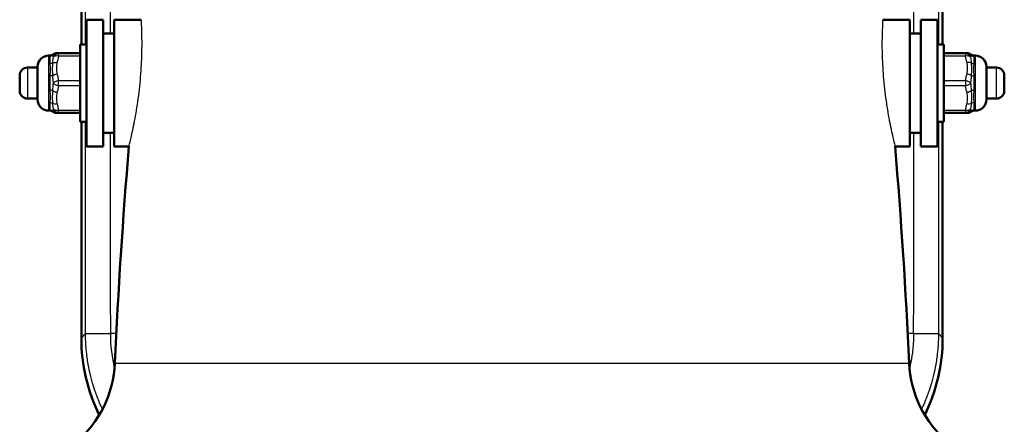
# Model space of a CAD drawing. Header units: millimetres. Extents: x 293 to 805, y 177 to 706.
# Tile 2 of 11: x 318 to 407, y 223 to 260. Entities that reach past the tile are written whole.
import ezdxf

# ---------------------------------------------------------------- set-up
doc = ezdxf.new("R2010")
doc.units = ezdxf.units.MM
doc.header["$LTSCALE"] = 0.75
doc.layers.add('Visible', color=7, linetype='Continuous', lineweight=50)
doc.layers.add('Visible Narrow', color=7, linetype='Continuous', lineweight=25)

msp = doc.modelspace()

# ---------------------------------------------------------------- linework, layer by layer
at = {"layer": 'Visible'}
for p, q in [((323.65, 277.159, -123.725), (323.65, 257.556, -123.725)), ((401.85, 277.159, -123.725), (401.85, 257.556, -123.725)), ((325.63, 259.806, 58.725), (324.13, 259.806, 58.725)), ((326.63, 259.806, 58.725), (329.091, 259.806, 58.725)), ((398.87, 259.806, 58.725), (396.409, 259.806, 58.725)), ((401.37, 259.806, 58.725), (399.87, 259.806, 58.725)), ((326.63, 258.556, 58.725), (325.63, 258.556, 58.725)), ((398.87, 258.556, 58.725), (399.87, 258.556, 58.725)), ((324.13, 257.556, 58.725), (323.53, 257.556, 58.725)), ((401.97, 257.556, 58.725), (401.37, 257.556, 58.725)), ((321.589, 256.761, 59.998), (323.53, 256.761, 59.998)), ((401.97, 256.761, 59.998), (403.911, 256.761, 59.998)), ((320.68, 256.556, 58.725), (320.845, 256.556, 58.725)), ((404.82, 256.556, 58.725), (404.655, 256.556, 58.725)), ((318.753, 255.456, 58.725), (319.68, 255.456, 58.725)), ((406.747, 255.456, 58.725), (405.82, 255.456, 58.725)), ((318.753, 252.656, 58.725), (319.68, 252.656, 58.725)), ((406.747, 252.656, 58.725), (405.82, 252.656, 58.725)), ((320.68, 251.556, 58.725), (320.845, 251.556, 58.725)), ((323.53, 251.351, 59.998), (321.589, 251.351, 59.998)), ((403.911, 251.351, 59.998), (401.97, 251.351, 59.998)), ((404.82, 251.556, 58.725), (404.655, 251.556, 58.725)), ((324.13, 250.556, 58.725), (323.53, 250.556, 58.725)), ((323.65, 250.556, -123.725), (323.65, 230.954, -123.725)), ((401.97, 250.556, 58.725), (401.37, 250.556, 58.725)), ((401.85, 250.556, -123.725), (401.85, 230.954, -123.725)), ((326.63, 249.556, 58.725), (325.63, 249.556, 58.725)), ((398.87, 249.556, 58.725), (399.87, 249.556, 58.725)), ((325.63, 248.306, 58.725), (324.13, 248.306, 58.725)), ((326.63, 248.306, 58.725), (327.975, 248.306, 58.725)), ((398.87, 248.306, 58.725), (397.525, 248.306, 58.725)), ((401.37, 248.306, 58.725), (399.87, 248.306, 58.725))]:
    msp.add_line(p, q, dxfattribs=at)
at = {"layer": 'Visible', "extrusion": (-1, 0, 0)}
for centre, radius in [((-254.056, 58.725, -324.13), 5.75), ((-254.056, 58.725, -325.63), 5.75), ((-254.056, 58.725, -398.87), 5.75), ((-254.056, 58.725, -399.87), 5.75), ((-254.056, 58.725, -401.37), 5.75), ((-254.056, 58.725, -319.68), 1.5), ((-254.056, 58.725, -318.053), 0.7)]:
    msp.add_arc(centre, radius, 0, 180, dxfattribs=at)
at = {"layer": 'Visible', "extrusion": (1, 0, 0)}
for centre, radius in [((254.056, 58.725, 326.63), 5.75), ((254.056, 58.725, 323.53), 3.5), ((254.056, 58.725, 401.97), 3.5), ((254.056, 58.725, 405.82), 1.5), ((254.056, 58.725, 407.447), 0.7)]:
    msp.add_arc(centre, radius, 0, 180, dxfattribs=at)
at = {"layer": 'Visible', "extrusion": (0, 0, -1)}
for centre, radius, start, end in [((-320.68, 255.556, -58.725), 1, 0, 90), ((-404.82, 255.556, -58.725), 1, 90, 180), ((-318.753, 254.756, -58.725), 0.7, 0, 90), ((-406.747, 254.756, -58.725), 0.7, 90, 180), ((-318.753, 253.356, -58.725), 0.7, 270, 0), ((-406.747, 253.356, -58.725), 0.7, 180, 270), ((-320.68, 252.556, -58.725), 1, 270, 0), ((-404.82, 252.556, -58.725), 1, 180, 270), ((-817.263, 206.611, -58.725), 491.062, 2.5721, 4.87072), ((91.763, 206.611, -58.725), 491.062, 175.12928, 177.4279), ((-316.706, 229.097, -58.725), 10, 182.5721, 229.7209), ((-408.794, 229.097, -58.725), 10, 310.2791, 357.4279)]:
    msp.add_arc(centre, radius, start, end, dxfattribs=at)
for centre, major_axis, start_param, end_param in [((339.652, 230.959, -123.725), (11.317, 11.317), 3.472816, 3.926839), ((385.848, 230.959, -123.725), (-11.317, 11.317), 2.356347, 2.81037)]:
    msp.add_ellipse(centre, major_axis=major_axis, ratio=0.999695, start_param=start_param, end_param=end_param, dxfattribs=at)
at = {"layer": 'Visible'}
for points, knots in [([(320.845, 256.556, 58.725), (320.878, 256.556, 58.725), (320.91, 256.562, 58.725), (320.972, 256.582, 58.725), (321.001, 256.598, 58.725), (321.034, 256.623, 58.725), (321.04, 256.628, 58.725), (321.046, 256.633, 58.725)], [0, 0, 0, 0, 0.00967265, 0.00967265, 0.01942711, 0.01942711, 0.02187731, 0.02187731, 0.02187731, 0.02187731]), ([(321.046, 256.633, 58.725), (321.086, 256.669, 58.725), (321.133, 256.699, 58.725), (321.216, 256.735, 58.725), (321.251, 256.746, 58.725), (321.318, 256.758, 58.725), (321.349, 256.761, 58.725), (321.38, 256.761, 58.725)], [0, 0, 0, 0, 0.01617678, 0.01617678, 0.02715165, 0.02715165, 0.03649933, 0.03649933, 0.03649933, 0.03649933]), ([(404.12, 256.761, 58.725), (404.148, 256.761, 58.725), (404.176, 256.759, 58.725), (404.23, 256.75, 58.725), (404.257, 256.743, 58.725), (404.345, 256.713, 58.725), (404.405, 256.678, 58.725), (404.454, 256.633, 58.725)], [0, 0, 0, 0, 0.00838433, 0.00838433, 0.01653878, 0.01653878, 0.03645359, 0.03645359, 0.03645359, 0.03645359]), ([(404.454, 256.633, 58.725), (404.478, 256.612, 58.725), (404.506, 256.594, 58.725), (404.566, 256.568, 58.725), (404.598, 256.56, 58.725), (404.638, 256.557, 58.725), (404.646, 256.556, 58.725), (404.655, 256.556, 58.725)], [0, 0, 0, 0, 0.00971734, 0.00971734, 0.01947018, 0.01947018, 0.02187677, 0.02187677, 0.02187677, 0.02187677]), ([(321.046, 251.479, 58.725), (321.022, 251.501, 58.725), (320.994, 251.519, 58.725), (320.934, 251.545, 58.725), (320.902, 251.553, 58.725), (320.861, 251.556, 58.725), (320.853, 251.556, 58.725), (320.845, 251.556, 58.725)], [0, 0, 0, 0, 0.00971734, 0.00971734, 0.01947018, 0.01947018, 0.02187677, 0.02187677, 0.02187677, 0.02187677]), ([(321.38, 251.351, 58.725), (321.352, 251.351, 58.725), (321.324, 251.354, 58.725), (321.27, 251.363, 58.725), (321.243, 251.37, 58.725), (321.155, 251.4, 58.725), (321.095, 251.435, 58.725), (321.046, 251.479, 58.725)], [0, 0, 0, 0, 0.00838433, 0.00838433, 0.01653878, 0.01653878, 0.03645359, 0.03645359, 0.03645359, 0.03645359]), ([(404.454, 251.479, 58.725), (404.414, 251.443, 58.725), (404.367, 251.414, 58.725), (404.284, 251.378, 58.725), (404.249, 251.367, 58.725), (404.182, 251.354, 58.725), (404.151, 251.351, 58.725), (404.12, 251.351, 58.725)], [0, 0, 0, 0, 0.01617678, 0.01617678, 0.02715165, 0.02715165, 0.03649933, 0.03649933, 0.03649933, 0.03649933]), ([(404.655, 251.556, 58.725), (404.622, 251.556, 58.725), (404.59, 251.551, 58.725), (404.528, 251.53, 58.725), (404.499, 251.515, 58.725), (404.466, 251.49, 58.725), (404.46, 251.485, 58.725), (404.454, 251.479, 58.725)], [0, 0, 0, 0, 0.00967265, 0.00967265, 0.01942711, 0.01942711, 0.02187731, 0.02187731, 0.02187731, 0.02187731])]:
    msp.add_open_spline(points, degree=3, knots=knots, dxfattribs=at)
at = {"layer": 'Visible', "extrusion": (0, 1, 0)}
for points, knots in [([(321.38, 256.761, 58.725), (321.38, 256.761, 58.725), (321.38, 256.761, 58.725), (321.38, 256.761, 58.726), (321.38, 256.761, 58.825), (321.385, 256.761, 58.924), (321.395, 256.761, 59.023), (321.404, 256.761, 59.12), (321.419, 256.761, 59.218), (321.44, 256.761, 59.314)], [0.0005939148, 0.0005939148, 0.0005939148, 0.0005939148, 0.0005945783, 0.0005945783, 0.0005945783, 0.0008928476, 0.0008928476, 0.0008928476, 0.0011891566, 0.0011891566, 0.0011891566, 0.0011891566]), ([(404.06, 256.761, 59.314), (404.081, 256.761, 59.217), (404.096, 256.761, 59.119), (404.105, 256.761, 59.02), (404.115, 256.761, 58.922), (404.12, 256.761, 58.824), (404.12, 256.761, 58.725)], [0, 0, 0, 0, 0.0002976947, 0.0002976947, 0.0002976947, 0.0005939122, 0.0005939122, 0.0005939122, 0.0005939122]), ([(321.44, 251.351, 59.314), (321.419, 251.351, 59.217), (321.404, 251.351, 59.119), (321.395, 251.351, 59.02), (321.385, 251.351, 58.922), (321.38, 251.351, 58.824), (321.38, 251.351, 58.725)], [0, 0, 0, 0, 0.0002976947, 0.0002976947, 0.0002976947, 0.0005939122, 0.0005939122, 0.0005939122, 0.0005939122]), ([(404.12, 251.351, 58.725), (404.12, 251.351, 58.725), (404.12, 251.351, 58.725), (404.12, 251.351, 58.726), (404.12, 251.351, 58.825), (404.115, 251.351, 58.924), (404.105, 251.351, 59.023), (404.095, 251.351, 59.12), (404.081, 251.351, 59.218), (404.06, 251.351, 59.314)], [0.0005939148, 0.0005939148, 0.0005939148, 0.0005939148, 0.0005945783, 0.0005945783, 0.0005945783, 0.0008928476, 0.0008928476, 0.0008928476, 0.0011891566, 0.0011891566, 0.0011891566, 0.0011891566])]:
    msp.add_open_spline(points, degree=3, knots=knots, dxfattribs=at)
for points in [[(321.44, 256.761, 59.314), (321.49, 256.761, 59.542), (321.55, 256.761, 59.768), (321.589, 256.761, 59.998)], [(403.911, 256.761, 59.998), (403.95, 256.761, 59.768), (404.01, 256.761, 59.542), (404.06, 256.761, 59.314)], [(321.589, 251.351, 59.998), (321.55, 251.351, 59.768), (321.49, 251.351, 59.542), (321.44, 251.351, 59.314)], [(404.06, 251.351, 59.314), (404.01, 251.351, 59.542), (403.95, 251.351, 59.768), (403.911, 251.351, 59.998)]]:
    msp.add_open_spline(points, degree=3, dxfattribs=at)
at = {"layer": 'Visible Narrow'}
for p, q in [((323.53, 256.511, 60.431), (321.589, 256.511, 60.431)), ((403.911, 256.511, 60.431), (401.97, 256.511, 60.431)), ((321.589, 254.306, 61.704), (323.53, 254.306, 61.704)), ((401.97, 254.306, 61.704), (403.911, 254.306, 61.704)), ((323.53, 253.806, 61.704), (321.589, 253.806, 61.704)), ((403.911, 253.806, 61.704), (401.97, 253.806, 61.704)), ((321.589, 251.601, 60.431), (323.53, 251.601, 60.431)), ((401.97, 251.601, 60.431), (403.911, 251.601, 60.431)), ((323.65, 230.954, -123.725), (324.029, 231.333, -102.012)), ((401.471, 231.333, -102.012), (401.85, 230.954, -123.725))]:
    msp.add_line(p, q, dxfattribs=at)
at = {"layer": 'Visible Narrow', "extrusion": (2.281e-13, 0.258275, -0.966071)}
msp.add_arc((-320.83, 263.404, 8.884), 0.3, 220.31205, 270, dxfattribs=at)
at = {"layer": 'Visible Narrow', "extrusion": (-0.214048, 1.031e-13, -0.976823)}
msp.add_arc((-256.261, -301.294, -126.743), 0.5, 128.68219, 180, dxfattribs=at)
at = {"layer": 'Visible Narrow', "extrusion": (-0.165034, 2.2e-15, -0.986288)}
msp.add_arc((-256.261, -307.277, -112.248), 0.5, 105.95242, 180, dxfattribs=at)
at = {"layer": 'Visible Narrow', "extrusion": (-1, 1.906e-13, -4.85e-14)}
msp.add_arc((-256.261, 59.998, -321.589), 0.5, 120, 180, dxfattribs=at)
at = {"layer": 'Visible Narrow', "extrusion": (0.165034, 7.01e-14, -0.986288)}
msp.add_arc((256.261, 408.275, 7.484), 0.5, 0, 74.04758, dxfattribs=at)
at = {"layer": 'Visible Narrow', "extrusion": (1, 5.33e-14, 1.894e-13)}
msp.add_arc((256.261, 59.998, 403.911), 0.5, 360, 60, dxfattribs=at)
at = {"layer": 'Visible Narrow', "extrusion": (-0.214048, -2.7726e-12, 0.976823)}
msp.add_arc((-256.261, 407.391, -28.548), 0.5, 128.68219, 180, dxfattribs=at)
at = {"layer": 'Visible Narrow', "extrusion": (1.315e-13, -0.258275, 0.966071)}
msp.add_arc((404.67, 263.404, -8.884), 0.3, 220.31205, 270, dxfattribs=at)
at = {"layer": 'Visible Narrow', "extrusion": (1, 0, 0)}
for centre, radius, start, end in [((254.056, 58.725, 320.68), 2.5, 0, 180), ((254.056, 58.725, 404.67), 2.5, 14.96773, 45.03227), ((254.056, 58.725, 318.753), 1.4, 0, 180), ((254.056, 58.725, 404.67), 2.5, 74.96773, 105.03227), ((254.056, 58.725, 404.67), 2.5, 134.96773, 165.03227)]:
    msp.add_arc(centre, radius, start, end, dxfattribs=at)
at = {"layer": 'Visible Narrow', "extrusion": (-1, 0, 0)}
for centre, radius, start, end in [((-254.056, 58.725, -320.83), 2.5, 134.96773, 165.03227), ((-254.056, 58.725, -404.82), 2.5, 0, 180), ((-254.056, 58.725, -406.747), 1.4, 0, 180), ((-254.056, 58.725, -320.83), 2.5, 74.96773, 105.03227), ((-254.056, 58.725, -320.83), 2.5, 14.96773, 45.03227)]:
    msp.add_arc(centre, radius, start, end, dxfattribs=at)
at = {"layer": 'Visible Narrow', "extrusion": (-6.32e-14, 0.707505, -0.706708)}
msp.add_arc((-320.83, 223.892, 138.245), 0.3, 220.31205, 270, dxfattribs=at)
at = {"layer": 'Visible Narrow', "extrusion": (0.214048, 0.845954, -0.488412)}
msp.add_arc((-248.905, 212.22, 255.617), 0.5, 31.63726, 82.95507, dxfattribs=at)
at = {"layer": 'Visible Narrow', "extrusion": (-0.165034, -0.85415, 0.493144)}
msp.add_arc((267.135, 206.359, -242.371), 0.5, 95.44284, 169.49042, dxfattribs=at)
at = {"layer": 'Visible Narrow', "extrusion": (0.165034, -0.85415, 0.493144)}
msp.add_arc((445.191, 138.487, -122.639), 0.5, 10.50957, 84.55716, dxfattribs=at)
at = {"layer": 'Visible Narrow', "extrusion": (0.214048, -0.845954, 0.488412)}
msp.add_arc((454.43, 125.302, -100.326), 0.5, 31.63726, 82.95507, dxfattribs=at)
at = {"layer": 'Visible Narrow', "extrusion": (-2.06e-14, -0.707505, 0.706708)}
msp.add_arc((404.67, 223.892, -138.245), 0.3, 220.31205, 270, dxfattribs=at)
at = {"layer": 'Visible Narrow', "extrusion": (-0.214048, 0.845954, -0.488412)}
msp.add_arc((-374.083, 135.231, 116.859), 0.5, 45.72711, 97.04493, dxfattribs=at)
at = {"layer": 'Visible Narrow', "extrusion": (-0.214048, -0.845954, 0.488412)}
msp.add_arc((329.251, 222.15, -272.15), 0.5, 45.72711, 97.04493, dxfattribs=at)
at = {"layer": 'Visible Narrow', "extrusion": (-1.01e-13, 0.96578, -0.259363)}
msp.add_arc((-320.83, 125.408, 230.131), 0.3, 220.31205, 270, dxfattribs=at)
at = {"layer": 'Visible Narrow', "extrusion": (-0.165034, 0.85415, -0.493144)}
msp.add_arc((-363.945, 146.229, 133.714), 0.5, 21.39525, 95.44284, dxfattribs=at)
at = {"layer": 'Visible Narrow', "extrusion": (-0.165034, -0.85415, -0.493144)}
msp.add_arc((267.553, -99.794, -300.291), 0.5, 84.55716, 158.60475, dxfattribs=at)
at = {"layer": 'Visible Narrow', "extrusion": (-1, 1.373e-13, 1.408e-13)}
msp.add_arc((-254.056, 61.271, -321.589), 0.5, 60, 120, dxfattribs=at)
at = {"layer": 'Visible Narrow', "extrusion": (0.165034, 0.85415, -0.493144)}
msp.add_arc((-348.381, 214.101, 253.446), 0.5, 84.55716, 158.60475, dxfattribs=at)
at = {"layer": 'Visible Narrow', "extrusion": (1, -1.373e-13, 1.408e-13)}
msp.add_arc((254.056, 61.271, 403.911), 0.5, 60, 120, dxfattribs=at)
at = {"layer": 'Visible Narrow', "extrusion": (0.165034, -0.85415, -0.493144)}
msp.add_arc((444.773, -31.922, -180.559), 0.5, 21.39525, 95.44284, dxfattribs=at)
at = {"layer": 'Visible Narrow', "extrusion": (-1.017e-13, -0.96578, 0.259363)}
msp.add_arc((404.67, 125.408, -230.131), 0.3, 220.31205, 270, dxfattribs=at)
at = {"layer": 'Visible Narrow', "extrusion": (1.017e-13, 0.96578, 0.259363)}
msp.add_arc((-320.83, -6.377, 260.594), 0.3, 220.31205, 270, dxfattribs=at)
at = {"layer": 'Visible Narrow', "extrusion": (0.214048, 0.845954, 0.488412)}
for centre, start, end in [((-249.446, -105.355, 312.981), 45.72711, 97.04493), ((-329.792, -115.284, 329.514), 97.04493, 148.36274)]:
    msp.add_arc(centre, 0.5, start, end, dxfattribs=at)
at = {"layer": 'Visible Narrow', "extrusion": (-0.214048, 0.845954, 0.488412)}
for centre, start, end in [((-453.889, -18.437, 157.69), 82.95507, 134.27289), ((-373.543, -28.366, 174.223), 31.63726, 82.95507)]:
    msp.add_arc(centre, 0.5, start, end, dxfattribs=at)
at = {"layer": 'Visible Narrow', "extrusion": (1.031e-13, -0.96578, -0.259363)}
msp.add_arc((404.67, -6.377, -260.594), 0.3, 220.31205, 270, dxfattribs=at)
at = {"layer": 'Visible Narrow', "extrusion": (-5.06e-14, -0.707505, -0.706708)}
msp.add_arc((320.83, -135.196, -221.248), 0.3, 270, 319.68795, dxfattribs=at)
at = {"layer": 'Visible Narrow', "extrusion": (-4.52e-14, 0.707505, 0.706708)}
msp.add_arc((-404.67, -135.196, 221.248), 0.3, 270, 319.68795, dxfattribs=at)
at = {"layer": 'Visible Narrow', "extrusion": (2.167e-13, -0.258275, -0.966071)}
msp.add_arc((320.83, -227.469, -122.349), 0.3, 270, 319.68795, dxfattribs=at)
at = {"layer": 'Visible Narrow', "extrusion": (-0.214048, -5.163e-13, -0.976823)}
msp.add_arc((-251.851, -301.294, -126.743), 0.5, 0, 51.31781, dxfattribs=at)
at = {"layer": 'Visible Narrow', "extrusion": (-0.165034, 0.85415, 0.493144)}
msp.add_arc((-363.526, -39.663, 191.634), 0.5, 10.50957, 84.55716, dxfattribs=at)
at = {"layer": 'Visible Narrow', "extrusion": (-0.165034, -7.59e-14, -0.986288)}
msp.add_arc((-251.851, -307.277, -112.248), 0.5, 0, 74.04758, dxfattribs=at)
at = {"layer": 'Visible Narrow', "extrusion": (-1, 3.55e-14, -1.894e-13)}
msp.add_arc((-251.851, 59.998, -321.589), 0.5, 360, 60, dxfattribs=at)
at = {"layer": 'Visible Narrow', "extrusion": (0.165034, -1.692e-13, -0.986288)}
msp.add_arc((251.851, 408.275, 7.484), 0.5, 105.95242, 180, dxfattribs=at)
at = {"layer": 'Visible Narrow', "extrusion": (0.165034, 0.85415, 0.493144)}
msp.add_arc((-348.799, -107.535, 311.366), 0.5, 95.44284, 169.49042, dxfattribs=at)
at = {"layer": 'Visible Narrow', "extrusion": (1, 1.818e-13, 6.39e-14)}
msp.add_arc((251.851, 59.998, 403.911), 0.5, 120, 180, dxfattribs=at)
at = {"layer": 'Visible Narrow', "extrusion": (-0.214048, 1.502e-13, 0.976823)}
msp.add_arc((-251.851, 407.391, -28.548), 0.5, 0, 51.31781, dxfattribs=at)
at = {"layer": 'Visible Narrow', "extrusion": (2.164e-13, 0.258275, 0.966071)}
msp.add_arc((-404.67, -227.469, 122.349), 0.3, 270, 319.68795, dxfattribs=at)
at = {"layer": 'Visible Narrow', "extrusion": (2.79447e-05, 0.999999, 0.001601)}
msp.add_arc((-327.022, -102.434, 231.178), 3, 1, 75.69421, dxfattribs=at)
at = {"layer": 'Visible Narrow', "extrusion": (-2.79447e-05, 0.999999, 0.001601)}
msp.add_arc((-398.478, -102.434, 231.158), 3, 104.30579, 179, dxfattribs=at)
at = {"layer": 'Visible Narrow', "extrusion": (0, 1, -6.8e-15)}
msp.add_arc((-362.75, 58.725, 228.649), 36.054, 0, 180, dxfattribs=at)
at = {"layer": 'Visible Narrow', "extrusion": (0.999848, 2.47e-14, -0.017452)}
msp.add_open_spline([(324.029, 257.556, -101.992), (324.029, 263.964, -101.994), (324.029, 270.372, -102.001), (324.029, 276.78, -102.012)], degree=3, dxfattribs=at)
at = {"layer": 'Visible Narrow'}
for points in [[(326.287, 276.784, -99.157), (326.274, 270.708, -99.151), (326.265, 264.632, -99.146), (326.261, 258.556, -99.145)], [(399.238, 258.556, -99.145), (399.235, 264.632, -99.146), (399.226, 270.708, -99.151), (399.213, 276.784, -99.157)], [(321.114, 256.399, 60.077), (321.099, 256.473, 59.855), (321.076, 256.533, 59.63), (321.059, 256.574, 59.398)], [(404.441, 256.574, 59.398), (404.424, 256.533, 59.629), (404.401, 256.473, 59.855), (404.385, 256.399, 60.077)], [(321.059, 255.898, 60.569), (321.076, 256.078, 60.418), (321.099, 256.243, 60.253), (321.114, 256.399, 60.077)], [(404.385, 256.399, 60.077), (404.401, 256.244, 60.253), (404.424, 256.078, 60.418), (404.441, 255.898, 60.569)], [(321.114, 254.056, 61.43), (321.099, 254.286, 61.383), (321.076, 254.511, 61.322), (321.059, 254.732, 61.242)], [(321.059, 253.38, 61.242), (321.076, 253.601, 61.322), (321.099, 253.827, 61.383), (321.114, 254.056, 61.43)], [(404.441, 254.732, 61.242), (404.424, 254.512, 61.322), (404.401, 254.286, 61.383), (404.385, 254.056, 61.43)], [(404.385, 254.056, 61.43), (404.401, 253.827, 61.383), (404.424, 253.601, 61.322), (404.441, 253.38, 61.242)], [(321.114, 251.714, 60.077), (321.099, 251.869, 60.253), (321.076, 252.034, 60.418), (321.059, 252.215, 60.569)], [(404.441, 252.215, 60.569), (404.424, 252.035, 60.418), (404.401, 251.869, 60.253), (404.385, 251.714, 60.077)], [(321.059, 251.539, 59.398), (321.076, 251.579, 59.629), (321.099, 251.64, 59.855), (321.114, 251.714, 60.077)], [(404.385, 251.714, 60.077), (404.401, 251.64, 59.855), (404.424, 251.58, 59.63), (404.441, 251.539, 59.398)], [(326.261, 249.556, -99.145), (326.265, 243.48, -99.146), (326.274, 237.404, -99.151), (326.287, 231.328, -99.157)], [(399.213, 231.328, -99.157), (399.226, 237.404, -99.151), (399.235, 243.48, -99.146), (399.238, 249.556, -99.145)], [(326.824, 231.337, -99.02), (326.645, 231.331, -99.066), (326.466, 231.328, -99.111), (326.287, 231.328, -99.157)], [(399.213, 231.328, -99.157), (399.034, 231.328, -99.111), (398.855, 231.331, -99.066), (398.676, 231.337, -99.02)]]:
    msp.add_open_spline(points, degree=3, dxfattribs=at)
at = {"layer": 'Visible Narrow', "extrusion": (0.999848, -9.52e-14, 0.017452)}
msp.add_open_spline([(401.471, 276.78, -102.012), (401.471, 270.372, -102.001), (401.471, 263.964, -101.994), (401.471, 257.556, -101.992)], degree=3, dxfattribs=at)
at = {"layer": 'Visible Narrow'}
for points, knots in [([(327.975, 248.306, 58.725), (327.975, 248.306, 59.471), (328.012, 248.451, 60.208), (328.148, 249.02, 61.602), (328.247, 249.444, 62.242), (328.469, 250.51, 63.313), (328.588, 251.141, 63.738), (328.81, 252.534, 64.321), (328.909, 253.285, 64.474), (329.058, 254.794, 64.476), (329.107, 255.537, 64.332), (329.16, 256.923, 63.765), (329.163, 257.552, 63.351), (329.149, 258.625, 62.297), (329.131, 259.056, 61.665), (329.102, 259.647, 60.268), (329.091, 259.802, 59.516), (329.091, 259.806, 58.746), (329.091, 259.806, 58.735), (329.091, 259.806, 58.725)], [0, 0, 0, 0, 0.22383, 0.22383, 0.453585, 0.453585, 0.682054, 0.682054, 0.91143, 0.91143, 1.136918, 1.136918, 1.360923, 1.360923, 1.588166, 1.588166, 1.816196, 1.816196, 1.819281, 1.819281, 1.819281, 1.819281]), ([(396.409, 259.806, 58.725), (396.409, 259.806, 59.475), (396.399, 259.66, 60.217), (396.37, 259.087, 61.611), (396.352, 258.663, 62.248), (396.336, 257.593, 63.321), (396.339, 256.958, 63.747), (396.391, 255.57, 64.322), (396.439, 254.836, 64.47), (396.584, 253.346, 64.48), (396.68, 252.606, 64.339), (396.899, 251.208, 63.778), (397.021, 250.564, 63.356), (397.246, 249.477, 62.285), (397.347, 249.043, 61.643), (397.486, 248.462, 60.246), (397.524, 248.312, 59.51), (397.525, 248.306, 58.751), (397.525, 248.306, 58.738), (397.525, 248.306, 58.725)], [1.819281, 1.819281, 1.819281, 1.819281, 2.04424, 2.04424, 2.271507, 2.271507, 2.498889, 2.498889, 2.722316, 2.722316, 2.947804, 2.947804, 3.178901, 3.178901, 3.410744, 3.410744, 3.634688, 3.634688, 3.638558, 3.638558, 3.638558, 3.638558]), ([(321.059, 256.574, 59.398), (321.051, 256.595, 59.285), (321.049, 256.61, 59.171), (321.047, 256.619, 59.057), (321.046, 256.629, 58.947), (321.046, 256.633, 58.837), (321.046, 256.633, 58.727), (321.046, 256.633, 58.726), (321.046, 256.633, 58.726), (321.046, 256.633, 58.725)], [0, 0, 0, 0, 0.000344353, 0.000344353, 0.000344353, 0.0006740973, 0.0006740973, 0.0006740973, 0.0006758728, 0.0006758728, 0.0006758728, 0.0006758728]), ([(404.454, 256.633, 58.725), (404.454, 256.633, 58.835), (404.454, 256.629, 58.945), (404.453, 256.62, 59.055), (404.451, 256.61, 59.17), (404.449, 256.595, 59.284), (404.441, 256.574, 59.398)], [0.0006759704, 0.0006759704, 0.0006759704, 0.0006759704, 0.001005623, 0.001005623, 0.001005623, 0.0013526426, 0.0013526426, 0.0013526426, 0.0013526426]), ([(320.83, 256.472, 59.371), (320.83, 256.5, 59.265), (320.835, 256.521, 59.159), (320.838, 256.535, 59.051), (320.842, 256.549, 58.943), (320.845, 256.556, 58.833), (320.845, 256.556, 58.725)], [0, 0, 0, 0, 0.0003260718, 0.0003260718, 0.0003260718, 0.0006528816, 0.0006528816, 0.0006528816, 0.0006528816]), ([(320.83, 254.705, 61.139), (320.83, 254.81, 61.111), (320.835, 254.913, 61.076), (320.838, 255.014, 61.035), (320.842, 255.114, 60.993), (320.845, 255.213, 60.944), (320.845, 255.307, 60.89), (320.845, 255.401, 60.835), (320.842, 255.491, 60.775), (320.839, 255.577, 60.709), (320.835, 255.663, 60.643), (320.83, 255.745, 60.571), (320.83, 255.823, 60.494)], [0, 0, 0, 0, 0.000326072, 0.000326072, 0.000326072, 0.000653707, 0.000653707, 0.000653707, 0.000982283, 0.000982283, 0.000982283, 0.001310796, 0.001310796, 0.001310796, 0.001310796]), ([(321.059, 254.732, 61.242), (321.051, 254.841, 61.203), (321.049, 254.946, 61.159), (321.047, 255.05, 61.111), (321.046, 255.15, 61.064), (321.046, 255.248, 61.013), (321.046, 255.343, 60.958), (321.046, 255.439, 60.902), (321.046, 255.533, 60.843), (321.047, 255.623, 60.78), (321.049, 255.718, 60.714), (321.051, 255.81, 60.644), (321.059, 255.898, 60.569)], [0, 0, 0, 0, 0.000344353, 0.000344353, 0.000344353, 0.000674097, 0.000674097, 0.000674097, 0.001005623, 0.001005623, 0.001005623, 0.001352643, 0.001352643, 0.001352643, 0.001352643]), ([(404.441, 255.898, 60.569), (404.449, 255.811, 60.643), (404.451, 255.72, 60.713), (404.453, 255.625, 60.779), (404.454, 255.535, 60.841), (404.454, 255.442, 60.901), (404.454, 255.346, 60.956), (404.454, 255.25, 61.011), (404.454, 255.152, 61.063), (404.453, 255.053, 61.11), (404.451, 254.948, 61.159), (404.449, 254.842, 61.203), (404.441, 254.732, 61.242)], [0, 0, 0, 0, 0.000344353, 0.000344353, 0.000344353, 0.000674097, 0.000674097, 0.000674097, 0.001005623, 0.001005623, 0.001005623, 0.001352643, 0.001352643, 0.001352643, 0.001352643]), ([(404.67, 255.823, 60.494), (404.67, 255.746, 60.571), (404.665, 255.664, 60.643), (404.661, 255.578, 60.709), (404.658, 255.491, 60.775), (404.654, 255.4, 60.836), (404.655, 255.306, 60.89), (404.655, 255.211, 60.945), (404.658, 255.114, 60.993), (404.661, 255.014, 61.034), (404.665, 254.914, 61.076), (404.67, 254.811, 61.111), (404.67, 254.705, 61.139)], [0, 0, 0, 0, 0.000326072, 0.000326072, 0.000326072, 0.000653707, 0.000653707, 0.000653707, 0.000982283, 0.000982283, 0.000982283, 0.001310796, 0.001310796, 0.001310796, 0.001310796]), ([(404.655, 256.556, 58.725), (404.655, 256.556, 58.725), (404.655, 256.556, 58.726), (404.655, 256.556, 58.726), (404.655, 256.556, 58.835), (404.658, 256.549, 58.943), (404.661, 256.535, 59.05), (404.665, 256.521, 59.157), (404.67, 256.5, 59.265), (404.67, 256.472, 59.371)], [0.0006528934, 0.0006528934, 0.0006528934, 0.0006528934, 0.0006537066, 0.0006537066, 0.0006537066, 0.0009822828, 0.0009822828, 0.0009822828, 0.0013107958, 0.0013107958, 0.0013107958, 0.0013107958]), ([(320.83, 252.29, 60.494), (320.83, 252.367, 60.571), (320.835, 252.449, 60.643), (320.838, 252.535, 60.709), (320.842, 252.622, 60.775), (320.845, 252.713, 60.836), (320.845, 252.807, 60.89), (320.845, 252.901, 60.945), (320.842, 252.998, 60.993), (320.839, 253.099, 61.034), (320.835, 253.199, 61.076), (320.83, 253.302, 61.111), (320.83, 253.408, 61.139)], [0, 0, 0, 0, 0.000326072, 0.000326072, 0.000326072, 0.000653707, 0.000653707, 0.000653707, 0.000982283, 0.000982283, 0.000982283, 0.001310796, 0.001310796, 0.001310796, 0.001310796]), ([(321.059, 252.215, 60.569), (321.051, 252.302, 60.643), (321.049, 252.393, 60.713), (321.047, 252.487, 60.779), (321.046, 252.578, 60.841), (321.046, 252.671, 60.901), (321.046, 252.766, 60.956), (321.046, 252.862, 61.011), (321.046, 252.96, 61.063), (321.047, 253.06, 61.11), (321.049, 253.165, 61.159), (321.051, 253.271, 61.203), (321.059, 253.38, 61.242)], [0, 0, 0, 0, 0.000344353, 0.000344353, 0.000344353, 0.000674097, 0.000674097, 0.000674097, 0.001005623, 0.001005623, 0.001005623, 0.001352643, 0.001352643, 0.001352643, 0.001352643]), ([(404.441, 253.38, 61.242), (404.449, 253.272, 61.203), (404.451, 253.166, 61.159), (404.453, 253.062, 61.111), (404.454, 252.963, 61.064), (404.454, 252.865, 61.013), (404.454, 252.769, 60.958), (404.454, 252.674, 60.902), (404.454, 252.58, 60.843), (404.453, 252.489, 60.78), (404.451, 252.395, 60.714), (404.449, 252.303, 60.644), (404.441, 252.215, 60.569)], [0, 0, 0, 0, 0.000344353, 0.000344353, 0.000344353, 0.000674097, 0.000674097, 0.000674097, 0.001005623, 0.001005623, 0.001005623, 0.001352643, 0.001352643, 0.001352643, 0.001352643]), ([(404.67, 253.408, 61.139), (404.67, 253.302, 61.111), (404.665, 253.2, 61.076), (404.661, 253.099, 61.035), (404.658, 252.998, 60.993), (404.654, 252.9, 60.944), (404.655, 252.806, 60.89), (404.655, 252.711, 60.835), (404.658, 252.621, 60.775), (404.661, 252.535, 60.709), (404.665, 252.449, 60.643), (404.67, 252.367, 60.571), (404.67, 252.29, 60.494)], [0, 0, 0, 0, 0.000326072, 0.000326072, 0.000326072, 0.000653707, 0.000653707, 0.000653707, 0.000982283, 0.000982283, 0.000982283, 0.001310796, 0.001310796, 0.001310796, 0.001310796]), ([(320.845, 251.556, 58.725), (320.845, 251.556, 58.725), (320.845, 251.556, 58.726), (320.845, 251.556, 58.726), (320.845, 251.556, 58.835), (320.842, 251.564, 58.943), (320.839, 251.578, 59.05), (320.835, 251.592, 59.157), (320.83, 251.613, 59.265), (320.83, 251.641, 59.371)], [0.0006528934, 0.0006528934, 0.0006528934, 0.0006528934, 0.0006537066, 0.0006537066, 0.0006537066, 0.0009822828, 0.0009822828, 0.0009822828, 0.0013107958, 0.0013107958, 0.0013107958, 0.0013107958]), ([(321.046, 251.479, 58.725), (321.046, 251.479, 58.835), (321.046, 251.484, 58.945), (321.047, 251.493, 59.055), (321.049, 251.503, 59.17), (321.051, 251.518, 59.284), (321.059, 251.539, 59.398)], [0.0006759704, 0.0006759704, 0.0006759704, 0.0006759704, 0.001005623, 0.001005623, 0.001005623, 0.0013526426, 0.0013526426, 0.0013526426, 0.0013526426]), ([(404.441, 251.539, 59.398), (404.449, 251.518, 59.285), (404.451, 251.503, 59.171), (404.453, 251.493, 59.057), (404.454, 251.484, 58.947), (404.454, 251.48, 58.837), (404.454, 251.479, 58.727), (404.454, 251.479, 58.726), (404.454, 251.479, 58.726), (404.454, 251.479, 58.725)], [0, 0, 0, 0, 0.000344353, 0.000344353, 0.000344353, 0.0006740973, 0.0006740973, 0.0006740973, 0.0006758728, 0.0006758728, 0.0006758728, 0.0006758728]), ([(404.67, 251.641, 59.371), (404.67, 251.613, 59.265), (404.665, 251.592, 59.159), (404.661, 251.578, 59.051), (404.658, 251.564, 58.943), (404.655, 251.556, 58.833), (404.655, 251.556, 58.725)], [0, 0, 0, 0, 0.0003260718, 0.0003260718, 0.0003260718, 0.0006528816, 0.0006528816, 0.0006528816, 0.0006528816]), ([(325.572, 224.473, -102.011), (325.482, 224.663, -102.011), (325.395, 224.856, -102.011), (325.311, 225.051, -102.011), (325.237, 225.226, -102.011), (325.165, 225.402, -102.011), (325.096, 225.58, -102.011), (325.032, 225.746, -102.011), (324.971, 225.913, -102.011), (324.912, 226.082, -102.011), (324.825, 226.331, -102.011), (324.744, 226.584, -102.011), (324.67, 226.84, -102.011), (324.626, 226.988, -102.011), (324.585, 227.138, -102.011), (324.545, 227.288, -102.011), (324.481, 227.534, -102.011), (324.423, 227.781, -102.011), (324.371, 228.031, -102.011), (324.367, 228.049, -102.011), (324.363, 228.067, -102.011), (324.359, 228.085, -102.011), (324.27, 228.518, -102.011), (324.208, 228.899, -102.011), (324.158, 229.297, -102.012), (324.126, 229.543, -102.012), (324.1, 229.795, -102.012), (324.078, 230.072, -102.012), (324.075, 230.105, -102.012), (324.073, 230.139, -102.012), (324.07, 230.173, -102.012), (324.057, 230.365, -102.012), (324.045, 230.568, -102.012), (324.038, 230.789, -102.012), (324.036, 230.84, -102.012), (324.035, 230.891, -102.012), (324.034, 230.95, -102.012), (324.032, 231.025, -102.012), (324.031, 231.111, -102.012), (324.03, 231.182, -102.012), (324.029, 231.24, -102.012), (324.029, 231.286, -102.012), (324.029, 231.333, -102.012)], [0.724672, 0.724672, 0.724672, 0.724672, 0.75, 0.75, 0.75, 0.7726485, 0.7726485, 0.7726485, 0.7937688, 0.7937688, 0.7937688, 0.8250316, 0.8250316, 0.8250316, 0.8432226, 0.8432226, 0.8432226, 0.8728791, 0.8728791, 0.8728791, 0.875, 0.875, 0.875, 0.9263854, 0.9263854, 0.9263854, 0.9581428, 0.9581428, 0.9581428, 0.9619874, 0.9619874, 0.9619874, 0.9834938, 0.9834938, 0.9834938, 0.9884131, 0.9884131, 0.9884131, 0.9947206, 0.9947206, 0.9947206, 1, 1, 1, 1]), ([(401.471, 231.333, -102.012), (401.471, 231.286, -102.012), (401.47, 231.24, -102.012), (401.47, 231.182, -102.012), (401.469, 231.111, -102.012), (401.468, 231.025, -102.012), (401.466, 230.95, -102.012), (401.465, 230.891, -102.012), (401.464, 230.84, -102.012), (401.462, 230.789, -102.012), (401.454, 230.568, -102.012), (401.443, 230.365, -102.012), (401.429, 230.173, -102.012), (401.427, 230.139, -102.012), (401.424, 230.105, -102.012), (401.422, 230.072, -102.012), (401.4, 229.795, -102.012), (401.374, 229.543, -102.012), (401.342, 229.297, -102.012), (401.292, 228.899, -102.011), (401.23, 228.518, -102.011), (401.14, 228.085, -102.011), (401.137, 228.067, -102.011), (401.133, 228.049, -102.011), (401.129, 228.031, -102.011), (401.077, 227.781, -102.011), (401.018, 227.534, -102.011), (400.954, 227.288, -102.011), (400.915, 227.138, -102.011), (400.874, 226.988, -102.011), (400.83, 226.84, -102.011), (400.756, 226.584, -102.011), (400.675, 226.331, -102.011), (400.588, 226.082, -102.011), (400.529, 225.913, -102.011), (400.468, 225.746, -102.011), (400.404, 225.58, -102.011), (400.335, 225.402, -102.011), (400.263, 225.226, -102.011), (400.189, 225.051, -102.011), (400.105, 224.856, -102.011), (400.018, 224.663, -102.011), (399.927, 224.473, -102.011)], [0, 0, 0, 0, 0.0052795, 0.0052795, 0.0052795, 0.0115871, 0.0115871, 0.0115871, 0.0165065, 0.0165065, 0.0165065, 0.0380134, 0.0380134, 0.0380134, 0.041858, 0.041858, 0.041858, 0.073616, 0.073616, 0.073616, 0.125, 0.125, 0.125, 0.1271227, 0.1271227, 0.1271227, 0.1567795, 0.1567795, 0.1567795, 0.1749706, 0.1749706, 0.1749706, 0.2062335, 0.2062335, 0.2062335, 0.2273538, 0.2273538, 0.2273538, 0.25, 0.25, 0.25, 0.2753304, 0.2753304, 0.2753304, 0.2753304])]:
    msp.add_open_spline(points, degree=3, knots=knots, dxfattribs=at)
at = {"layer": 'Visible Narrow', "extrusion": (-0.999486, 0.032044, 1.32733e-05)}
msp.add_open_spline([(404.454, 256.633, 58.725), (404.454, 256.633, 58.725), (404.454, 256.633, 58.725), (404.454, 256.633, 58.725)], degree=3, dxfattribs=at)
at = {"layer": 'Visible Narrow', "extrusion": (-2.5271e-12, 0.5, 0.866025)}
msp.add_open_spline([(321.44, 255.919, 60.773), (321.419, 255.835, 60.821), (321.404, 255.75, 60.871), (321.395, 255.665, 60.92), (321.385, 255.58, 60.969), (321.38, 255.494, 61.018), (321.38, 255.408, 61.068), (321.38, 255.322, 61.118), (321.385, 255.236, 61.167), (321.395, 255.151, 61.216), (321.404, 255.066, 61.265), (321.419, 254.982, 61.314), (321.44, 254.898, 61.362)], degree=3, knots=[0, 0, 0, 0, 0.000297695, 0.000297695, 0.000297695, 0.000594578, 0.000594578, 0.000594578, 0.000892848, 0.000892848, 0.000892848, 0.001189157, 0.001189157, 0.001189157, 0.001189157], dxfattribs=at)
at = {"layer": 'Visible Narrow', "extrusion": (1.81536e-11, -0.5, -0.866025)}
msp.add_open_spline([(321.589, 256.511, 60.431), (321.55, 256.312, 60.546), (321.49, 256.117, 60.659), (321.44, 255.919, 60.773)], degree=3, dxfattribs=at)
at = {"layer": 'Visible Narrow', "extrusion": (-2.15366e-11, 0.5, 0.866025)}
msp.add_open_spline([(404.06, 255.919, 60.773), (404.01, 256.117, 60.659), (403.95, 256.312, 60.546), (403.911, 256.511, 60.431)], degree=3, dxfattribs=at)
at = {"layer": 'Visible Narrow', "extrusion": (1.4643e-12, -0.5, -0.866025)}
msp.add_open_spline([(404.06, 254.898, 61.362), (404.081, 254.982, 61.314), (404.096, 255.068, 61.265), (404.105, 255.153, 61.215), (404.115, 255.238, 61.166), (404.12, 255.324, 61.117), (404.12, 255.409, 61.067), (404.12, 255.496, 61.018), (404.115, 255.581, 60.968), (404.105, 255.667, 60.919), (404.095, 255.751, 60.87), (404.081, 255.836, 60.821), (404.06, 255.919, 60.773)], degree=3, knots=[0, 0, 0, 0, 0.000297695, 0.000297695, 0.000297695, 0.000594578, 0.000594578, 0.000594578, 0.000892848, 0.000892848, 0.000892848, 0.001189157, 0.001189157, 0.001189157, 0.001189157], dxfattribs=at)
at = {"layer": 'Visible Narrow', "extrusion": (1, 0, 3.60059e-05)}
msp.add_open_spline([(404.655, 256.556, 58.725), (404.655, 256.556, 58.725), (404.655, 256.556, 58.725), (404.655, 256.556, 58.725)], degree=3, dxfattribs=at)
at = {"layer": 'Visible Narrow', "extrusion": (2.22371e-11, -0.5, -0.866025)}
msp.add_open_spline([(321.44, 254.898, 61.362), (321.49, 254.701, 61.476), (321.55, 254.506, 61.589), (321.589, 254.306, 61.704)], degree=3, dxfattribs=at)
at = {"layer": 'Visible Narrow', "extrusion": (-1.95915e-11, 0.5, 0.866025)}
msp.add_open_spline([(403.911, 254.306, 61.704), (403.95, 254.506, 61.589), (404.01, 254.701, 61.476), (404.06, 254.898, 61.362)], degree=3, dxfattribs=at)
at = {"layer": 'Visible Narrow', "extrusion": (2.5271e-12, -0.5, 0.866025)}
msp.add_open_spline([(321.44, 253.214, 61.362), (321.419, 253.13, 61.314), (321.404, 253.045, 61.265), (321.395, 252.96, 61.215), (321.385, 252.875, 61.166), (321.38, 252.789, 61.117), (321.38, 252.703, 61.067), (321.38, 252.617, 61.018), (321.385, 252.531, 60.968), (321.395, 252.446, 60.919), (321.404, 252.361, 60.87), (321.419, 252.277, 60.821), (321.44, 252.193, 60.773)], degree=3, knots=[0, 0, 0, 0, 0.000297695, 0.000297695, 0.000297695, 0.000594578, 0.000594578, 0.000594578, 0.000892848, 0.000892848, 0.000892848, 0.001189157, 0.001189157, 0.001189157, 0.001189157], dxfattribs=at)
at = {"layer": 'Visible Narrow', "extrusion": (-3.1958e-12, 0.5, -0.866025)}
msp.add_open_spline([(321.589, 253.806, 61.704), (321.55, 253.607, 61.589), (321.49, 253.412, 61.476), (321.44, 253.214, 61.362)], degree=3, dxfattribs=at)
at = {"layer": 'Visible Narrow', "extrusion": (2.22371e-11, -0.5, 0.866025)}
msp.add_open_spline([(404.06, 253.214, 61.362), (404.01, 253.412, 61.476), (403.95, 253.607, 61.589), (403.911, 253.806, 61.704)], degree=3, dxfattribs=at)
at = {"layer": 'Visible Narrow', "extrusion": (-7.1087e-12, 0.5, -0.866025)}
msp.add_open_spline([(404.06, 252.193, 60.773), (404.081, 252.277, 60.821), (404.096, 252.363, 60.871), (404.105, 252.448, 60.92), (404.115, 252.533, 60.969), (404.12, 252.619, 61.018), (404.12, 252.704, 61.068), (404.12, 252.791, 61.118), (404.115, 252.876, 61.167), (404.105, 252.962, 61.216), (404.095, 253.046, 61.265), (404.081, 253.131, 61.314), (404.06, 253.214, 61.362)], degree=3, knots=[0, 0, 0, 0, 0.000297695, 0.000297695, 0.000297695, 0.000594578, 0.000594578, 0.000594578, 0.000892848, 0.000892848, 0.000892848, 0.001189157, 0.001189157, 0.001189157, 0.001189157], dxfattribs=at)
at = {"layer": 'Visible Narrow', "extrusion": (-6.5788e-12, 0.5, -0.866025)}
msp.add_open_spline([(321.44, 252.193, 60.773), (321.49, 251.996, 60.659), (321.55, 251.801, 60.546), (321.589, 251.601, 60.431)], degree=3, dxfattribs=at)
at = {"layer": 'Visible Narrow', "extrusion": (1.52984e-11, -0.5, 0.866025)}
msp.add_open_spline([(403.911, 251.601, 60.431), (403.95, 251.801, 60.546), (404.01, 251.996, 60.659), (404.06, 252.193, 60.773)], degree=3, dxfattribs=at)
at = {"layer": 'Visible Narrow', "extrusion": (1, 0, -3.60059e-05)}
msp.add_open_spline([(320.845, 251.556, 58.725), (320.845, 251.556, 58.725), (320.845, 251.556, 58.725), (320.845, 251.556, 58.725)], degree=3, dxfattribs=at)
at = {"layer": 'Visible Narrow', "extrusion": (0.999623, -0.02747, 1.3236e-05)}
msp.add_open_spline([(321.046, 251.479, 58.725), (321.046, 251.479, 58.725), (321.046, 251.479, 58.725), (321.046, 251.479, 58.725)], degree=3, dxfattribs=at)
at = {"layer": 'Visible Narrow', "extrusion": (0.999848, -1.137e-13, -0.017452)}
msp.add_open_spline([(324.029, 231.333, -102.012), (324.029, 237.741, -102.001), (324.029, 244.149, -101.994), (324.029, 250.556, -101.992)], degree=3, dxfattribs=at)
at = {"layer": 'Visible Narrow', "extrusion": (0.999848, 2.014e-13, 0.017452)}
msp.add_open_spline([(401.471, 250.556, -101.992), (401.471, 244.149, -101.994), (401.471, 237.741, -102.001), (401.471, 231.333, -102.012)], degree=3, dxfattribs=at)
at = {"layer": 'Visible Narrow', "extrusion": (-0.001052, -0.001052, 0.999999)}
msp.add_open_spline([(326.287, 231.328, -99.157), (326.29, 230.237, -99.158), (326.419, 229.175, -99.159), (326.662, 228.158, -99.16)], degree=3, dxfattribs=at)
at = {"layer": 'Visible Narrow', "extrusion": (-0.001052, 0.001052, -0.999999)}
msp.add_open_spline([(399.213, 231.328, -99.157), (399.213, 231.289, -99.157), (399.212, 231.205, -99.157), (399.209, 231.01, -99.157), (399.2, 230.729, -99.158), (399.186, 230.48, -99.158), (399.154, 230.052, -99.158), (399.089, 229.433, -99.159), (398.97, 228.738, -99.16), (398.865, 228.27, -99.16), (398.838, 228.158, -99.16)], degree=3, knots=[0, 0, 0, 0, 0.0068665, 0.01472, 0.0205994, 0.0441599, 0.0480652, 0.0781059, 0.1281738, 0.1440819, 0.1440819, 0.1440819, 0.1440819], dxfattribs=at)

doc.saveas('drawing.dxf')
